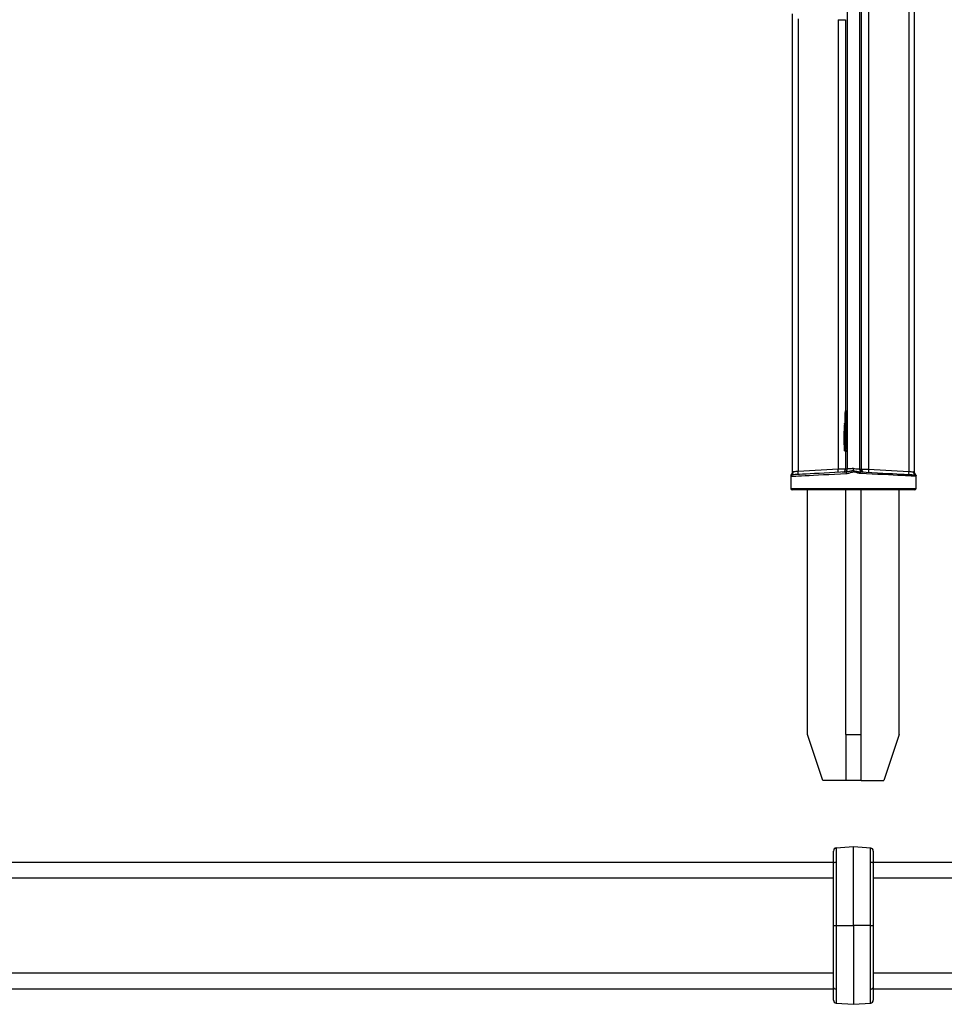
# Model space of a CAD drawing. Header units: millimetres. Extents: x 33 to 217, y 58 to 192.
# Tile 2 of 9: x 93 to 154, y 58 to 122. Entities that reach past the tile are written whole.
import ezdxf

# ---------------------------------------------------------------- set-up
doc = ezdxf.new("R2010")
doc.units = ezdxf.units.MM

msp = doc.modelspace()

# ---------------------------------------------------------------- linework, layer by layer
at = {"color": 7, "linetype": 'Continuous', "lineweight": 25}
for p, q in [((148.365, 167.441), (148.365, 92.644)), ((148.842, 167.096), (148.842, 92.629)), ((147.451, 166.547), (147.451, 92.65)), ((148.25, 166.547), (148.25, 92.65)), ((151.468, 166.633), (151.468, 92.491)), ((151.85, 92.442), (151.85, 166.583)), ((143.85, 122.421), (143.85, 92.442)), ((144.233, 122.085), (144.233, 92.491)), ((146.859, 122.034), (146.859, 92.629)), ((146.859, 122.034), (147.336, 122.034)), ((147.336, 122.034), (147.336, 96.444)), ((147.322, 96.353), (147.322, 96.355)), ((147.337, 96.445), (147.415, 96.445)), ((147.372, 96.405), (147.382, 96.405)), ((147.382, 96.405), (147.381, 96.405)), ((147.392, 96.405), (147.382, 96.405)), ((147.391, 96.058), (147.391, 96.058)), ((147.405, 96.058), (147.391, 96.058)), ((147.393, 96.405), (147.392, 96.405)), ((147.405, 95.512), (147.405, 96.058)), ((147.405, 96.058), (147.405, 96.058)), ((147.422, 96.445), (147.433, 96.445)), ((147.433, 96.445), (147.435, 96.408)), ((147.438, 96.445), (147.439, 96.445)), ((147.443, 96.185), (147.445, 96.065)), ((147.445, 96.305), (147.445, 96.267)), ((147.445, 96.305), (147.445, 96.267)), ((147.445, 96.305), (147.445, 96.305)), ((147.445, 96.267), (147.445, 96.267)), ((147.445, 96.065), (147.445, 95.507)), ((147.268, 95.535), (147.268, 95.53)), ((147.391, 95.512), (147.391, 95.512)), ((147.405, 95.512), (147.391, 95.512)), ((147.405, 95.512), (147.405, 95.512)), ((147.443, 95.335), (147.444, 95.33)), ((147.354, 94.794), (147.445, 94.794)), ((147.445, 95.25), (147.445, 93.924)), ((147.445, 95.25), (147.445, 93.924)), ((147.445, 95.25), (147.445, 95.25)), ((147.302, 94.526), (147.302, 94.527)), ((147.445, 94.576), (147.352, 94.576)), ((147.352, 94.574), (147.359, 94.514)), ((147.359, 94.514), (147.359, 94.454)), ((147.336, 93.785), (147.336, 92.644)), ((147.337, 93.824), (147.338, 93.824)), ((147.347, 93.784), (147.337, 93.784)), ((147.348, 93.824), (147.338, 93.824)), ((147.348, 93.824), (147.349, 93.824)), ((147.388, 93.784), (147.354, 93.784)), ((147.393, 93.836), (147.388, 93.784)), ((147.398, 93.824), (147.388, 93.824)), ((147.439, 93.784), (147.396, 93.784)), ((147.445, 93.924), (147.445, 93.924)), ((143.75, 92.216), (143.75, 91.381)), ((143.76, 92.193), (143.777, 92.173)), ((143.871, 92.273), (143.825, 92.284)), ((146.859, 92.629), (144.233, 92.491)), ((147.451, 92.65), (147.336, 92.644)), ((148.25, 92.65), (148.365, 92.644)), ((148.842, 92.629), (151.468, 92.491)), ((151.83, 92.273), (151.876, 92.284)), ((151.941, 92.193), (151.924, 92.173)), ((151.95, 91.381), (151.95, 92.216)), ((151.85, 91.281), (143.85, 91.281)), ((144.85, 75.281), (144.85, 91.281)), ((147.35, 75.281), (147.35, 91.281)), ((148.35, 75.281), (148.35, 91.281)), ((150.85, 75.281), (150.85, 91.281)), ((145.85, 72.281), (144.85, 75.281)), ((147.35, 75.281), (148.35, 75.281)), ((147.35, 75.281), (147.35, 72.281)), ((148.35, 72.281), (148.35, 75.281)), ((150.85, 75.281), (149.85, 72.281)), ((147.35, 72.281), (145.85, 72.281)), ((148.35, 72.281), (147.35, 72.281)), ((148.35, 72.281), (149.85, 72.281)), ((147.85, 67.942), (146.717, 67.862)), ((148.984, 67.862), (147.85, 67.942)), ((147.85, 67.942), (147.85, 67.942)), ((49.15, 66.928), (146.55, 66.928)), ((149.15, 66.928), (159.272, 66.928)), ((146.724, 62.792), (147.85, 62.792)), ((148.977, 62.792), (147.85, 62.792)), ((49.15, 58.656), (146.55, 58.656)), ((149.15, 58.656), (159.272, 58.656)), ((146.717, 57.722), (147.85, 57.642)), ((147.85, 57.642), (148.984, 57.722)), ((147.85, 57.642), (147.85, 57.642))]:
    msp.add_line(p, q, dxfattribs=at)
at = {"color": 8, "linetype": 'Continuous', "lineweight": 25}
for p, q in [((147.319, 95.695), (147.319, 96.305)), ((147.277, 95.614), (147.277, 95.622)), ((147.282, 95.654), (147.282, 95.647)), ((147.332, 95.697), (147.332, 95.654)), ((147.332, 95.654), (147.332, 95.614)), ((147.445, 94.885), (147.369, 94.885)), ((147.352, 94.576), (147.352, 94.574)), ((147.445, 94.574), (147.352, 94.574)), ((147.359, 94.514), (147.445, 94.514)), ((147.445, 94.454), (147.359, 94.454)), ((147.434, 93.915), (147.445, 93.915)), ((143.75, 91.381), (151.95, 91.381)), ((146.728, 67.864), (146.728, 67.863)), ((148.973, 67.863), (148.973, 67.864)), ((49.15, 65.914), (146.55, 65.914)), ((149.15, 65.914), (161.664, 65.914)), ((146.55, 59.671), (49.15, 59.671)), ((161.664, 59.671), (149.15, 59.671)), ((146.728, 57.721), (146.728, 57.721)), ((148.973, 57.721), (148.973, 57.721))]:
    msp.add_line(p, q, dxfattribs=at)
at = {"color": 7, "linetype": 'Continuous', "lineweight": 25, "flags": 128}
for points in [[(147.332, 96.355), (147.327, 96.355), (147.322, 96.355)], [(147.341, 95.518), (147.341, 95.618), (147.341, 96.05)], [(147.391, 96.058), (147.391, 95.785), (147.391, 95.512)], [(147.403, 96.166), (147.411, 96.166), (147.418, 96.167), (147.425, 96.169), (147.431, 96.171), (147.436, 96.174), (147.439, 96.177), (147.442, 96.181), (147.443, 96.185)], [(147.403, 95.352), (147.41, 95.351), (147.418, 95.35), (147.424, 95.349), (147.43, 95.347), (147.435, 95.344), (147.439, 95.342), (147.442, 95.339), (147.443, 95.335)], [(143.777, 92.173), (143.841, 92.176), (143.941, 92.181), (144.077, 92.188), (144.249, 92.197), (144.453, 92.207), (144.688, 92.219), (144.952, 92.233), (145.244, 92.248), (145.559, 92.264), (145.895, 92.281), (146.249, 92.299), (146.618, 92.318), (146.998, 92.337), (147.386, 92.357)], [(147.392, 92.457), (147.013, 92.437), (146.643, 92.418), (146.283, 92.399), (145.937, 92.381), (145.609, 92.364), (145.302, 92.348), (145.018, 92.333), (144.76, 92.319), (144.53, 92.307), (144.331, 92.297), (144.164, 92.288), (144.031, 92.281), (143.933, 92.276), (143.871, 92.273)], [(144.233, 92.491), (144.159, 92.486), (144.089, 92.48), (144.024, 92.475), (143.967, 92.47), (143.919, 92.467)], [(147.336, 92.644), (147.324, 92.644), (147.294, 92.643), (147.249, 92.641), (147.19, 92.639), (147.119, 92.637), (147.038, 92.635), (146.95, 92.632), (146.859, 92.629)], [(147.85, 92.681), (147.775, 92.675), (147.701, 92.67), (147.634, 92.664), (147.574, 92.66), (147.524, 92.656), (147.486, 92.653), (147.461, 92.651), (147.451, 92.65)], [(147.85, 92.681), (147.926, 92.675), (148, 92.67), (148.067, 92.664), (148.127, 92.66), (148.177, 92.656), (148.215, 92.653), (148.24, 92.651), (148.25, 92.65)], [(148.309, 92.457), (148.688, 92.437), (149.058, 92.418), (149.418, 92.399), (149.764, 92.381), (150.092, 92.364), (150.399, 92.348), (150.683, 92.333), (150.941, 92.319), (151.171, 92.307), (151.37, 92.297), (151.537, 92.288), (151.67, 92.281), (151.768, 92.276), (151.83, 92.273)], [(151.924, 92.173), (151.86, 92.176), (151.76, 92.181), (151.623, 92.188), (151.452, 92.197), (151.248, 92.207), (151.013, 92.219), (150.749, 92.233), (150.457, 92.248), (150.142, 92.264), (149.806, 92.281), (149.452, 92.299), (149.083, 92.318), (148.703, 92.337), (148.315, 92.357)], [(148.365, 92.644), (148.377, 92.644), (148.407, 92.643), (148.452, 92.641), (148.511, 92.639), (148.582, 92.637), (148.663, 92.635), (148.751, 92.632), (148.842, 92.629)], [(151.468, 92.491), (151.542, 92.486), (151.612, 92.48), (151.677, 92.475), (151.734, 92.47), (151.782, 92.467)], [(146.55, 66.842), (146.554, 66.862), (146.564, 66.882), (146.58, 66.9), (146.602, 66.916), (146.629, 66.93), (146.66, 66.941), (146.694, 66.948), (146.73, 66.952)], [(148.971, 66.952), (149.007, 66.948), (149.041, 66.94), (149.072, 66.93), (149.099, 66.916), (149.121, 66.9), (149.137, 66.882), (149.147, 66.862), (149.15, 66.842)], [(146.55, 58.743), (146.554, 58.722), (146.564, 58.703), (146.58, 58.685), (146.602, 58.669), (146.629, 58.655), (146.66, 58.644), (146.694, 58.637), (146.73, 58.633)], [(148.971, 58.632), (149.007, 58.636), (149.041, 58.644), (149.072, 58.654), (149.099, 58.668), (149.121, 58.684), (149.137, 58.703), (149.147, 58.722), (149.15, 58.742)]]:
    msp.add_lwpolyline(points, dxfattribs=at)
at = {"color": 8, "linetype": 'Continuous', "lineweight": 25, "flags": 128}
for points in [[(147.415, 96.445), (147.416, 96.438), (147.417, 96.434)], [(147.441, 96.434), (147.44, 96.438), (147.439, 96.445)], [(147.347, 93.784), (147.348, 93.792), (147.348, 93.793)], [(147.439, 93.784), (147.44, 93.792), (147.442, 93.797)]]:
    msp.add_lwpolyline(points, dxfattribs=at)
at = {"color": 7, "linetype": 'Continuous', "lineweight": 25}
for centre, radius, start, end in [((147.372, 96.355), 0.05, 90, 182.74499), ((147.372, 96.355), 0.05, 90.02571, 179.95164), ((147.377, 96.445), 0.04, 179.96757, 269.97798), ((147.382, 96.445), 0.04, 270.03052, 0.02394), ((147.398, 96.415), 0.0375, 265.22513, 349.40503), ((147.318, 95.53), 0.05, 144.59877, 174.2427), ((147.327, 95.614), 0.05, 171.23878, 180.62957), ((147.332, 95.647), 0.05, 90, 171.3805), ((147.321, 95.552), 0.102, 83.98043, 112.53105), ((147.368, 94.934), 0.0488, 184.34028, 271.55767), ((147.294, 94.449), 0.0517, 81.50016, 144.76103), ((147.352, 94.526), 0.05, 90, 179.0125), ((147.351, 94.524), 0.0495, 89.42498, 177.80649), ((147.359, 94.465), 0.0496, 89.4973, 177.80696), ((147.349, 94.517), 0.0644, 232.11128, 279.33103), ((147.354, 93.832), 0.0386, 5.90965, 92.38741), ((147.436, 93.784), 0.04, 90.02244, 180.03228), ((143.85, 92.216), 0.1, 131.81031, 180), ((143.86, 92.191), 0.0998, 110.74074, 178.80293), ((143.877, 92.173), 0.0996, 93.17554, 180.21859), ((143.718, 92.455), 0.201, 301.82478, 3.23985), ((143.086, 92.381), 1.152, 355.52807, 5.47219), ((145.712, 92.519), 1.152, 355.52807, 5.47219), ((147.136, 92.644), 0.2, 273.0255, 0.03181), ((147.251, 92.65), 0.2, 273.02545, 0.03183), ((147.612, 92.394), 0.229, 163.88517, 189.12663), ((148.45, 92.65), 0.2, 179.9668, 266.97501), ((148.089, 92.394), 0.229, 350.87434, 16.11386), ((148.565, 92.644), 0.2, 179.96682, 266.97497), ((149.988, 92.519), 1.151, 174.52435, 184.4771), ((152.614, 92.382), 1.151, 174.52435, 184.4771), ((151.983, 92.455), 0.201, 176.75897, 238.17492), ((151.824, 92.173), 0.0996, 359.77976, 86.8225), ((151.841, 92.191), 0.0998, 1.1986, 69.25773), ((151.85, 92.216), 0.1, 0, 48.18969), ((143.85, 91.381), 0.1, 180, 270), ((151.85, 91.381), 0.1, 270, 0), ((146.75, 67.666), 0.2, 96.62086, 179.99999), ((146.75, 67.665), 0.2, 96.40909, 179.99958), ((148.95, 67.665), 0.2, 1.03288, 83.41646), ((148.95, 67.665), 0.2, 0.00004, 83.5913), ((146.75, 57.92), 0.2, 180.00052, 263.58986), ((146.75, 57.919), 0.2, 181.03522, 263.41508), ((148.95, 57.92), 0.2, 276.4087, 359.99996), ((148.95, 57.919), 0.2, 276.62086, 359.99999)]:
    msp.add_arc(centre, radius, start, end, dxfattribs=at)
at = {"color": 8, "linetype": 'Continuous', "lineweight": 25}
for centre, radius, start, end in [((147.376, 96.444), 0.04, 180.65469, 258.44557), ((147.478, 96.445), 0.0402, 180.05267, 203.28423), ((147.315, 95.342), 0.0436, 181.66916, 217.53121), ((147.328, 94.023), 0.05, 156.00309, 179.4321), ((147.376, 93.785), 0.0396, 142.02782, 179.55669), ((147.377, 93.784), 0.04, 142.16822, 180.02965)]:
    msp.add_arc(centre, radius, start, end, dxfattribs=at)
at = {"color": 7, "linetype": 'Continuous', "lineweight": 25}
for centre, major_axis, ratio, start_param, end_param in [((147.337, 96.305), (0, 0.14), 0.043661, 0, 0.142015), ((147.415, 96.355), (0, 0.09), 0.043661, 5.748501, 6.283185), ((147.438, 96.355), (0, 0.09), 0.043661, 0, 0.947399), ((147.439, 96.305), (0, 0.14), 0.043661, 4.712389, 5.634595), ((147.441, 96.267), (0, 0.09), 0.043661, 3.545324, 4.712389), ((147.441, 95.25), (0, 0.09), 0.043661, 4.712389, 5.964254), ((147.337, 93.924), (0, 0.14), 0.043661, 2.999578, 3.141593), ((147.396, 93.874), (0, 0.09), 0.043661, 2.009497, 3.141593), ((147.436, 93.874), (0, 0.05), 0.07859, 0.614197, 3.141593), ((147.439, 93.924), (0, 0.14), 0.043661, 3.97134, 4.712389)]:
    msp.add_ellipse(centre, major_axis=major_axis, ratio=ratio, start_param=start_param, end_param=end_param, dxfattribs=at)
at = {"color": 8, "linetype": 'Continuous', "lineweight": 25}
for centre, major_axis, start_param, end_param in [((147.422, 96.355), (0, 0.09), 0, 0.490795), ((147.439, 96.305), (0, 0.14), 5.634595, 6.283185), ((147.439, 93.924), (0, 0.14), 3.141593, 3.97134)]:
    msp.add_ellipse(centre, major_axis=major_axis, ratio=0.043661, start_param=start_param, end_param=end_param, dxfattribs=at)
at = {"color": 7, "linetype": 'Continuous', "lineweight": 25}
for points, knots in [([(147.319, 96.305), (147.319, 96.321), (147.32, 96.351), (147.325, 96.392), (147.331, 96.425), (147.335, 96.44), (147.336, 96.443), (147.336, 96.444)], [0, 0, 0, 0, 0.2375624, 0.4713888, 0.7048687, 0.936681, 1, 1, 1, 1]), ([(147.322, 96.355), (147.325, 96.292), (147.33, 96.164), (147.333, 95.911), (147.334, 95.666), (147.331, 95.522), (147.33, 95.459)], [0, 0, 0, 0, 0.265185, 0.530384, 0.795371, 1, 1, 1, 1]), ([(147.381, 96.405), (147.376, 96.405), (147.365, 96.403), (147.351, 96.395), (147.339, 96.383), (147.333, 96.369), (147.332, 96.36), (147.332, 96.356), (147.332, 96.355)], [0, 0, 0, 0, 0.204602, 0.409016, 0.618194, 0.837777, 0.992811, 1, 1, 1, 1]), ([(147.341, 96.05), (147.341, 96.061), (147.34, 96.109), (147.338, 96.214), (147.335, 96.303), (147.332, 96.35), (147.332, 96.355)], [0, 0, 0, 0, 0.095359, 0.406303, 0.933487, 1, 1, 1, 1]), ([(147.341, 96.05), (147.341, 96.05), (147.341, 96.05), (147.343, 96.052), (147.348, 96.054), (147.36, 96.056), (147.375, 96.058), (147.386, 96.058), (147.391, 96.058)], [0, 0, 0, 0, 0.010141, 0.124587, 0.34629, 0.565118, 0.782532, 1, 1, 1, 1]), ([(147.381, 96.405), (147.382, 96.396), (147.384, 96.343), (147.388, 96.243), (147.39, 96.128), (147.391, 96.073), (147.391, 96.058), (147.391, 96.058)], [0, 0, 0, 0, 0.102974, 0.59817, 0.890459, 0.999986, 1, 1, 1, 1]), ([(147.421, 96.436), (147.421, 96.436), (147.421, 96.436), (147.42, 96.433), (147.418, 96.428), (147.414, 96.42), (147.405, 96.412), (147.394, 96.406), (147.386, 96.406), (147.382, 96.405)], [0, 0, 0, 0, 0.097083, 0.179962, 0.265848, 0.425242, 0.613839, 0.828954, 1, 1, 1, 1]), ([(147.433, 96.445), (147.433, 96.445), (147.433, 96.442), (147.432, 96.434), (147.427, 96.423), (147.418, 96.414), (147.406, 96.407), (147.398, 96.406), (147.393, 96.405)], [0, 0, 0, 0, 0.008166, 0.161383, 0.381175, 0.590617, 0.795204, 1, 1, 1, 1]), ([(147.393, 96.405), (147.393, 96.405), (147.393, 96.405), (147.393, 96.405), (147.393, 96.405)], [0, 0, 0, 0, 0.288518, 1, 1, 1, 1]), ([(147.395, 96.377), (147.394, 96.387), (147.393, 96.396), (147.393, 96.405), (147.393, 96.405)], [0, 0, 0, 0, 0.999863, 1, 1, 1, 1]), ([(147.405, 96.058), (147.405, 96.058), (147.405, 96.059), (147.404, 96.096), (147.404, 96.132), (147.403, 96.166)], [0, 0, 0, 0, 0.00005, 0.037331, 1, 1, 1, 1]), ([(147.405, 96.058), (147.41, 96.058), (147.419, 96.058), (147.43, 96.06), (147.439, 96.061), (147.444, 96.063), (147.445, 96.064), (147.445, 96.065), (147.445, 96.065)], [0, 0, 0, 0, 0.217279, 0.434523, 0.653196, 0.874703, 0.988482, 1, 1, 1, 1]), ([(147.417, 96.436), (147.417, 96.436), (147.417, 96.436), (147.417, 96.434), (147.417, 96.431), (147.417, 96.43)], [0, 0, 0, 0, 0.100464, 0.535174, 1, 1, 1, 1]), ([(147.441, 96.434), (147.441, 96.434), (147.441, 96.434), (147.442, 96.428), (147.443, 96.42), (147.443, 96.414)], [0, 0, 0, 0, 0.15387, 0.502007, 1, 1, 1, 1]), ([(147.444, 96.211), (147.444, 96.205), (147.444, 96.195), (147.443, 96.19), (147.443, 96.188)], [0, 0, 0, 0, 0.59865, 1, 1, 1, 1]), ([(147.445, 96.267), (147.445, 96.259), (147.445, 96.24), (147.445, 96.219), (147.444, 96.212), (147.444, 96.211)], [0, 0, 0, 0, 0.426456, 0.953413, 1, 1, 1, 1]), ([(147.268, 95.53), (147.265, 95.499), (147.258, 95.426), (147.243, 95.264), (147.236, 95.132), (147.233, 95.081)], [0, 0, 0, 0, 0.313377, 0.73852, 1, 1, 1, 1]), ([(147.252, 94.479), (147.25, 94.547), (147.246, 94.684), (147.247, 94.906), (147.255, 95.107), (147.264, 95.257), (147.269, 95.316), (147.271, 95.34)], [0, 0, 0, 0, 0.212856, 0.42608, 0.638513, 0.851159, 1, 1, 1, 1]), ([(147.271, 95.34), (147.271, 95.372), (147.269, 95.435), (147.268, 95.498), (147.268, 95.53)], [0, 0, 0, 0, 0.495935, 1, 1, 1, 1]), ([(147.282, 95.655), (147.281, 95.647), (147.279, 95.636), (147.278, 95.625), (147.277, 95.622)], [0, 0, 0, 0, 0.700068, 1, 1, 1, 1]), ([(147.282, 95.647), (147.281, 95.641), (147.279, 95.63), (147.277, 95.619), (147.277, 95.614)], [0, 0, 0, 0, 0.5372371, 1, 1, 1, 1]), ([(147.277, 95.614), (147.278, 95.519), (147.281, 95.329), (147.283, 95.149), (147.286, 95.093), (147.286, 95.092)], [0, 0, 0, 0, 0.4982532, 0.996559, 1, 1, 1, 1]), ([(147.33, 95.459), (147.328, 95.392), (147.325, 95.26), (147.319, 95.146), (147.315, 95.121), (147.315, 95.118)], [0, 0, 0, 0, 0.463258, 0.926634, 1, 1, 1, 1]), ([(147.319, 94.93), (147.322, 94.967), (147.329, 95.055), (147.337, 95.26), (147.34, 95.437), (147.341, 95.518)], [0, 0, 0, 0, 0.285815, 0.670436, 1, 1, 1, 1]), ([(147.341, 95.518), (147.341, 95.518), (147.341, 95.518), (147.343, 95.517), (147.348, 95.515), (147.359, 95.514), (147.374, 95.512), (147.386, 95.512), (147.391, 95.512)], [0, 0, 0, 0, 0.011892, 0.119497, 0.34116, 0.561283, 0.780637, 1, 1, 1, 1]), ([(147.391, 95.512), (147.391, 95.512), (147.391, 95.423), (147.386, 95.235), (147.381, 95.02), (147.369, 94.919), (147.369, 94.885), (147.369, 94.885)], [0, 0, 0, 0, 0.000007, 0.334627, 0.716392, 0.999993, 1, 1, 1, 1]), ([(147.403, 95.352), (147.403, 95.376), (147.404, 95.429), (147.405, 95.483), (147.405, 95.512), (147.405, 95.512)], [0, 0, 0, 0, 0.471901, 0.999966, 1, 1, 1, 1]), ([(147.405, 95.512), (147.41, 95.512), (147.419, 95.512), (147.43, 95.511), (147.44, 95.51), (147.444, 95.508), (147.445, 95.508), (147.445, 95.507), (147.445, 95.507)], [0, 0, 0, 0, 0.2189434, 0.4378336, 0.6574809, 0.8786785, 0.9865538, 1, 1, 1, 1]), ([(147.445, 95.507), (147.445, 95.481), (147.444, 95.423), (147.443, 95.367), (147.443, 95.335)], [0, 0, 0, 0, 0.440615, 1, 1, 1, 1]), ([(147.443, 95.33), (147.443, 95.33), (147.443, 95.33), (147.443, 95.328), (147.443, 95.323), (147.444, 95.32)], [0, 0, 0, 0, 0.10041, 0.439571, 1, 1, 1, 1]), ([(147.444, 95.32), (147.444, 95.32), (147.444, 95.317), (147.445, 95.303), (147.445, 95.278), (147.445, 95.259), (147.445, 95.25)], [0, 0, 0, 0, 0.000105, 0.305204, 0.669483, 1, 1, 1, 1]), ([(147.232, 95.082), (147.232, 95.073), (147.231, 94.808), (147.233, 94.543), (147.234, 94.287)], [0, 0, 0, 0, 0.034502, 1, 1, 1, 1]), ([(147.233, 95.081), (147.233, 94.948), (147.233, 94.684), (147.234, 94.42), (147.234, 94.289)], [0, 0, 0, 0, 0.503618, 1, 1, 1, 1]), ([(147.286, 95.092), (147.286, 95.085), (147.287, 95.037), (147.289, 94.968), (147.294, 94.89), (147.299, 94.851), (147.302, 94.832), (147.313, 94.812), (147.329, 94.799), (147.345, 94.792), (147.354, 94.794), (147.356, 94.795)], [0, 0, 0, 0, 0.038836, 0.274755, 0.512274, 0.754753, 0.87432, 0.917592, 0.955135, 0.992531, 1, 1, 1, 1]), ([(147.315, 95.118), (147.315, 95.118), (147.313, 95.097), (147.312, 95.086), (147.308, 95.071), (147.309, 95.074), (147.309, 95.074)], [0, 0, 0, 0, 0.005337, 0.646766, 0.992172, 1, 1, 1, 1]), ([(147.234, 94.289), (147.234, 94.285), (147.239, 94.23), (147.248, 94.131), (147.252, 94.004), (147.254, 93.922), (147.256, 93.883), (147.257, 93.875)], [0, 0, 0, 0, 0.0238189, 0.3096194, 0.5955887, 0.9132521, 1, 1, 1, 1]), ([(147.278, 94.023), (147.275, 94.029), (147.268, 94.04), (147.262, 94.169), (147.258, 94.328), (147.254, 94.443), (147.252, 94.479)], [0, 0, 0, 0, 0.2901602, 0.5801892, 0.8688953, 1, 1, 1, 1]), ([(147.286, 94.074), (147.285, 94.064), (147.284, 94.046), (147.28, 94.037), (147.282, 94.042), (147.283, 94.043)], [0, 0, 0, 0, 0.52189, 0.961951, 1, 1, 1, 1]), ([(147.293, 94.195), (147.292, 94.17), (147.29, 94.117), (147.287, 94.089), (147.286, 94.074)], [0, 0, 0, 0, 0.478079, 1, 1, 1, 1]), ([(147.288, 93.874), (147.291, 93.918), (147.299, 94.013), (147.306, 94.227), (147.308, 94.395), (147.309, 94.466)], [0, 0, 0, 0, 0.331584, 0.714551, 1, 1, 1, 1]), ([(147.302, 94.526), (147.301, 94.492), (147.3, 94.425), (147.297, 94.312), (147.295, 94.239), (147.293, 94.195)], [0, 0, 0, 0, 0.283286, 0.56655, 1, 1, 1, 1]), ([(147.309, 94.466), (147.308, 94.477), (147.305, 94.496), (147.303, 94.516), (147.302, 94.526)], [0, 0, 0, 0, 0.505489, 1, 1, 1, 1]), ([(147.359, 94.454), (147.358, 94.378), (147.356, 94.201), (147.349, 93.972), (147.341, 93.871), (147.337, 93.824)], [0, 0, 0, 0, 0.281703, 0.659685, 1, 1, 1, 1]), ([(147.257, 93.875), (147.262, 93.875), (147.272, 93.874), (147.283, 93.874), (147.288, 93.874)], [0, 0, 0, 0, 0.49652, 1, 1, 1, 1]), ([(147.306, 93.824), (147.301, 93.824), (147.29, 93.825), (147.275, 93.834), (147.264, 93.846), (147.258, 93.86), (147.257, 93.87), (147.257, 93.875), (147.257, 93.875)], [0, 0, 0, 0, 0.204167, 0.408299, 0.614474, 0.825525, 0.991654, 1, 1, 1, 1]), ([(147.288, 93.874), (147.288, 93.874), (147.288, 93.87), (147.289, 93.861), (147.295, 93.847), (147.306, 93.834), (147.321, 93.826), (147.332, 93.824), (147.337, 93.824)], [0, 0, 0, 0, 0.008799, 0.149651, 0.36666, 0.579151, 0.789541, 1, 1, 1, 1]), ([(147.338, 93.824), (147.333, 93.824), (147.322, 93.824), (147.312, 93.824), (147.306, 93.824)], [0, 0, 0, 0, 0.502919, 1, 1, 1, 1]), ([(147.354, 93.784), (147.354, 93.784), (147.354, 93.787), (147.353, 93.795), (147.349, 93.806), (147.34, 93.816), (147.328, 93.822), (147.319, 93.823), (147.315, 93.824)], [0, 0, 0, 0, 0.009581, 0.158699, 0.373913, 0.584106, 0.792019, 1, 1, 1, 1]), ([(147.349, 93.824), (147.349, 93.824), (147.349, 93.835), (147.351, 93.85), (147.353, 93.867), (147.353, 93.87)], [0, 0, 0, 0, 0.000058, 0.789236, 1, 1, 1, 1]), ([(147.349, 93.824), (147.349, 93.824), (147.349, 93.824), (147.349, 93.824), (147.349, 93.824)], [0, 0, 0, 0, 0.608604, 1, 1, 1, 1]), ([(147.388, 93.784), (147.388, 93.784), (147.388, 93.787), (147.387, 93.794), (147.383, 93.805), (147.374, 93.815), (147.362, 93.822), (147.353, 93.823), (147.349, 93.824)], [0, 0, 0, 0, 0.009996, 0.146329, 0.364201, 0.577538, 0.788727, 1, 1, 1, 1]), ([(147.354, 93.784), (147.353, 93.796), (147.352, 93.811), (147.351, 93.829), (147.35, 93.833)], [0, 0, 0, 0, 0.754301, 1, 1, 1, 1]), ([(147.353, 93.87), (147.354, 93.875), (147.357, 93.884), (147.372, 93.896), (147.392, 93.905), (147.412, 93.911), (147.426, 93.913), (147.433, 93.914), (147.434, 93.915), (147.434, 93.915)], [0, 0, 0, 0, 0.21291, 0.427657, 0.651328, 0.821186, 0.969789, 0.995436, 1, 1, 1, 1]), ([(147.434, 93.915), (147.434, 93.915), (147.433, 93.913), (147.432, 93.911), (147.428, 93.903), (147.423, 93.889), (147.414, 93.87), (147.403, 93.855), (147.395, 93.844), (147.393, 93.838), (147.393, 93.836)], [0, 0, 0, 0, 0.004711, 0.063442, 0.118568, 0.327287, 0.538968, 0.723756, 0.866593, 1, 1, 1, 1]), ([(147.444, 93.832), (147.443, 93.824), (147.443, 93.808), (147.442, 93.797), (147.441, 93.796), (147.441, 93.795)], [0, 0, 0, 0, 0.402179, 0.800979, 1, 1, 1, 1]), ([(143.75, 92.216), (143.751, 92.215), (143.752, 92.214), (143.757, 92.2), (143.76, 92.193)], [0, 0, 0, 0, 0.497933, 1, 1, 1, 1]), ([(143.85, 92.443), (143.849, 92.425), (143.847, 92.391), (143.83, 92.347), (143.807, 92.314), (143.789, 92.294), (143.778, 92.286), (143.776, 92.284)], [0, 0, 0, 0, 0.291591, 0.554972, 0.776759, 0.957192, 1, 1, 1, 1]), ([(143.825, 92.284), (143.806, 92.287), (143.784, 92.291), (143.784, 92.29), (143.784, 92.29)], [0, 0, 0, 0, 0.8999829, 1, 1, 1, 1]), ([(147.386, 92.357), (147.424, 92.361), (147.501, 92.369), (147.614, 92.401), (147.729, 92.439), (147.81, 92.451), (147.85, 92.457)], [0, 0, 0, 0, 0.241427, 0.487177, 0.742739, 1, 1, 1, 1]), ([(147.85, 92.532), (147.844, 92.532), (147.817, 92.53), (147.77, 92.525), (147.71, 92.515), (147.649, 92.502), (147.593, 92.49), (147.541, 92.479), (147.491, 92.469), (147.442, 92.461), (147.409, 92.458), (147.392, 92.457)], [0, 0, 0, 0, 0.040859, 0.169413, 0.298774, 0.429879, 0.561318, 0.6706, 0.779982, 0.889814, 1, 1, 1, 1]), ([(147.85, 92.532), (147.85, 92.535), (147.85, 92.541), (147.85, 92.556), (147.85, 92.577), (147.85, 92.609), (147.85, 92.644), (147.85, 92.669), (147.85, 92.681)], [0, 0, 0, 0, 0.0776395, 0.1556115, 0.353018, 0.5561324, 0.7741937, 1, 1, 1, 1]), ([(147.85, 92.457), (147.85, 92.463), (147.85, 92.474), (147.85, 92.491), (147.85, 92.506), (147.85, 92.518), (147.85, 92.526), (147.85, 92.53), (147.85, 92.532)], [0, 0, 0, 0, 0.198062, 0.401858, 0.599921, 0.803749, 0.901539, 1, 1, 1, 1]), ([(147.85, 92.532), (147.857, 92.532), (147.904, 92.528), (147.992, 92.516), (148.105, 92.491), (148.21, 92.467), (148.276, 92.46), (148.309, 92.457)], [0, 0, 0, 0, 0.040875, 0.298704, 0.561264, 0.779988, 1, 1, 1, 1]), ([(148.315, 92.357), (148.277, 92.361), (148.2, 92.369), (148.086, 92.401), (147.972, 92.439), (147.891, 92.451), (147.85, 92.457)], [0, 0, 0, 0, 0.241421, 0.487171, 0.742745, 1, 1, 1, 1]), ([(151.909, 92.303), (151.896, 92.317), (151.869, 92.346), (151.851, 92.397), (151.853, 92.43), (151.853, 92.442)], [0, 0, 0, 0, 0.370256, 0.757353, 1, 1, 1, 1]), ([(151.876, 92.284), (151.895, 92.287), (151.917, 92.291), (151.917, 92.29), (151.917, 92.29)], [0, 0, 0, 0, 0.899983, 1, 1, 1, 1]), ([(151.95, 92.216), (151.95, 92.215), (151.949, 92.214), (151.944, 92.2), (151.941, 92.193)], [0, 0, 0, 0, 0.497933, 1, 1, 1, 1]), ([(146.55, 66.842), (146.55, 66.917), (146.55, 67.077), (146.55, 67.28), (146.55, 67.472), (146.55, 67.629), (146.55, 67.652), (146.55, 67.665)], [0, 0, 0, 0, 0.155236, 0.327884, 0.500528, 0.735915, 1, 1, 1, 1]), ([(146.727, 67.864), (146.727, 67.864), (146.728, 67.864), (146.728, 67.864), (146.728, 67.864)], [0, 0, 0, 0, 0.617961, 1, 1, 1, 1]), ([(146.728, 67.863), (146.728, 67.86), (146.729, 67.853), (146.729, 67.785), (146.73, 67.651), (146.73, 67.437), (146.73, 67.212), (146.73, 67.036), (146.73, 66.952)], [0, 0, 0, 0, 0.132378, 0.264756, 0.500089, 0.672561, 0.845038, 1, 1, 1, 1]), ([(147.85, 66.996), (147.85, 67.135), (147.85, 67.411), (147.85, 67.707), (147.85, 67.905), (147.85, 67.93), (147.85, 67.942)], [0, 0, 0, 0, 0.251833, 0.5, 0.748167, 1, 1, 1, 1]), ([(148.971, 66.952), (148.971, 67.035), (148.971, 67.212), (148.971, 67.437), (148.971, 67.651), (148.972, 67.785), (148.972, 67.853), (148.973, 67.86), (148.973, 67.863)], [0, 0, 0, 0, 0.155085, 0.327495, 0.499899, 0.735139, 0.86757, 1, 1, 1, 1]), ([(148.973, 67.864), (148.973, 67.864), (148.973, 67.864), (148.973, 67.864), (148.974, 67.864)], [0, 0, 0, 0, 0.54136, 1, 1, 1, 1]), ([(149.15, 67.665), (149.15, 67.652), (149.15, 67.629), (149.15, 67.472), (149.15, 67.28), (149.15, 67.076), (149.15, 66.917), (149.15, 66.842)], [0, 0, 0, 0, 0.264185, 0.499479, 0.672055, 0.844635, 1, 1, 1, 1]), ([(147.85, 62.792), (147.85, 63.036), (147.85, 63.525), (147.85, 64.253), (147.85, 64.97), (147.85, 65.671), (147.85, 66.354), (147.85, 66.781), (147.85, 66.996)], [0, 0, 0, 0, 0.164547, 0.329422, 0.494974, 0.661598, 0.829758, 1, 1, 1, 1]), ([(146.55, 62.793), (146.55, 62.998), (146.55, 63.408), (146.55, 64.024), (146.55, 64.637), (146.55, 65.254), (146.55, 65.864), (146.55, 66.398), (146.55, 66.715), (146.55, 66.842)], [0, 0, 0, 0, 0.143382, 0.286764, 0.434315, 0.581864, 0.737508, 0.894443, 1, 1, 1, 1]), ([(146.73, 66.952), (146.73, 66.821), (146.73, 66.496), (146.729, 65.948), (146.728, 65.259), (146.727, 64.49), (146.726, 63.647), (146.724, 63.077), (146.724, 62.792), (146.724, 62.792)], [0, 0, 0, 0, 0.105682, 0.261949, 0.418215, 0.611935, 0.806275, 0.999999, 1, 1, 1, 1]), ([(148.977, 62.792), (148.977, 62.792), (148.977, 63.106), (148.975, 63.734), (148.974, 64.53), (148.972, 65.32), (148.971, 66.104), (148.971, 66.669), (148.971, 66.952)], [0, 0, 0, 0, 0.000001, 0.213882, 0.42776, 0.550258, 0.775151, 1, 1, 1, 1]), ([(149.15, 66.842), (149.15, 66.671), (149.15, 66.329), (149.15, 65.78), (149.15, 65.206), (149.15, 64.518), (149.15, 63.712), (149.15, 63.1), (149.15, 62.792)], [0, 0, 0, 0, 0.141026, 0.28207, 0.427149, 0.572228, 0.784463, 1, 1, 1, 1]), ([(146.55, 62.793), (146.553, 62.793), (146.558, 62.793), (146.597, 62.793), (146.654, 62.792), (146.701, 62.792), (146.724, 62.792)], [0, 0, 0, 0, 0.2500005, 0.5000111, 0.7500038, 1, 1, 1, 1]), ([(146.55, 58.743), (146.55, 58.914), (146.55, 59.255), (146.55, 59.805), (146.55, 60.378), (146.55, 61.066), (146.55, 61.873), (146.55, 62.484), (146.55, 62.793)], [0, 0, 0, 0, 0.141026, 0.28207, 0.427149, 0.572228, 0.784463, 1, 1, 1, 1]), ([(146.724, 62.792), (146.724, 62.792), (146.724, 62.478), (146.726, 61.85), (146.727, 61.054), (146.729, 60.264), (146.73, 59.48), (146.73, 58.915), (146.73, 58.633)], [0, 0, 0, 0, 0.000001, 0.213882, 0.42776, 0.550258, 0.775151, 1, 1, 1, 1]), ([(147.85, 62.792), (147.85, 62.548), (147.85, 62.059), (147.85, 61.332), (147.85, 60.614), (147.85, 59.913), (147.85, 59.23), (147.85, 58.803), (147.85, 58.588)], [0, 0, 0, 0, 0.164547, 0.329422, 0.494974, 0.661598, 0.829758, 1, 1, 1, 1]), ([(148.971, 58.632), (148.971, 58.697), (148.971, 58.828), (148.971, 59.158), (148.972, 59.635), (148.972, 60.255), (148.973, 60.879), (148.975, 61.502), (148.975, 62.141), (148.977, 62.575), (148.977, 62.792), (148.977, 62.792)], [0, 0, 0, 0, 0.05281, 0.1056751, 0.2612699, 0.4181544, 0.5610272, 0.7048977, 0.8519072, 0.9999986, 1, 1, 1, 1]), ([(148.977, 62.792), (149, 62.792), (149.047, 62.792), (149.104, 62.792), (149.143, 62.792), (149.148, 62.792), (149.15, 62.792)], [0, 0, 0, 0, 0.249989, 0.499976, 0.749996, 1, 1, 1, 1]), ([(149.15, 62.792), (149.15, 62.587), (149.15, 62.177), (149.15, 61.56), (149.15, 60.947), (149.15, 60.33), (149.15, 59.72), (149.15, 59.187), (149.15, 58.87), (149.15, 58.742)], [0, 0, 0, 0, 0.143382, 0.286764, 0.434315, 0.581864, 0.737508, 0.894443, 1, 1, 1, 1]), ([(146.55, 57.92), (146.55, 57.932), (146.55, 57.955), (146.55, 58.112), (146.55, 58.304), (146.55, 58.508), (146.55, 58.667), (146.55, 58.743)], [0, 0, 0, 0, 0.264185, 0.499479, 0.672055, 0.844635, 1, 1, 1, 1]), ([(146.73, 58.633), (146.73, 58.549), (146.73, 58.373), (146.73, 58.147), (146.73, 57.933), (146.729, 57.8), (146.729, 57.732), (146.728, 57.725), (146.728, 57.721)], [0, 0, 0, 0, 0.155085, 0.327495, 0.499899, 0.735139, 0.86757, 1, 1, 1, 1]), ([(148.973, 57.721), (148.973, 57.725), (148.972, 57.732), (148.972, 57.8), (148.971, 57.933), (148.971, 58.147), (148.971, 58.373), (148.971, 58.549), (148.971, 58.632)], [0, 0, 0, 0, 0.132378, 0.264756, 0.500089, 0.672561, 0.845038, 1, 1, 1, 1]), ([(149.15, 58.742), (149.15, 58.667), (149.15, 58.508), (149.15, 58.304), (149.15, 58.112), (149.15, 57.955), (149.15, 57.932), (149.15, 57.92)], [0, 0, 0, 0, 0.155236, 0.327884, 0.500528, 0.735915, 1, 1, 1, 1]), ([(147.85, 58.588), (147.85, 58.449), (147.85, 58.174), (147.85, 57.878), (147.85, 57.68), (147.85, 57.655), (147.85, 57.642)], [0, 0, 0, 0, 0.251833, 0.5, 0.748167, 1, 1, 1, 1]), ([(146.728, 57.721), (146.728, 57.721), (146.728, 57.721), (146.728, 57.72), (146.727, 57.72)], [0, 0, 0, 0, 0.54136, 1, 1, 1, 1]), ([(148.974, 57.72), (148.974, 57.72), (148.973, 57.721), (148.973, 57.721), (148.973, 57.721)], [0, 0, 0, 0, 0.617961, 1, 1, 1, 1])]:
    msp.add_open_spline(points, degree=3, knots=knots, dxfattribs=at)
at = {"color": 8, "linetype": 'Continuous', "lineweight": 25}
for points, knots in [([(147.445, 96.33), (147.442, 96.331), (147.43, 96.334), (147.414, 96.345), (147.399, 96.36), (147.396, 96.372), (147.395, 96.377)], [0, 0, 0, 0, 0.112388, 0.418537, 0.710922, 1, 1, 1, 1]), ([(147.403, 96.166), (147.404, 96.173), (147.405, 96.189), (147.419, 96.209), (147.433, 96.221), (147.443, 96.225), (147.445, 96.226)], [0, 0, 0, 0, 0.3053673, 0.6138345, 0.9369337, 1, 1, 1, 1]), ([(147.435, 96.408), (147.436, 96.405), (147.437, 96.398), (147.442, 96.391), (147.444, 96.387)], [0, 0, 0, 0, 0.510776, 1, 1, 1, 1]), ([(147.315, 95.118), (147.312, 95.095), (147.307, 95.043), (147.299, 95.057), (147.292, 95.141), (147.287, 95.295), (147.284, 95.474), (147.282, 95.598), (147.282, 95.647)], [0, 0, 0, 0, 0.153609, 0.336309, 0.518921, 0.701292, 0.883493, 1, 1, 1, 1]), ([(147.445, 95.288), (147.443, 95.289), (147.433, 95.293), (147.419, 95.306), (147.405, 95.327), (147.403, 95.344), (147.403, 95.352)], [0, 0, 0, 0, 0.0621776, 0.3843598, 0.6933471, 1, 1, 1, 1]), ([(147.286, 95.092), (147.288, 95.031), (147.291, 94.907), (147.301, 94.833), (147.311, 94.847), (147.317, 94.907), (147.319, 94.93)], [0, 0, 0, 0, 0.274808, 0.551781, 0.828565, 1, 1, 1, 1]), ([(147.298, 94.863), (147.297, 94.805), (147.296, 94.69), (147.299, 94.581), (147.301, 94.527)], [0, 0, 0, 0, 0.499179, 1, 1, 1, 1]), ([(147.369, 94.885), (147.369, 94.885), (147.369, 94.857), (147.361, 94.806), (147.356, 94.805), (147.354, 94.805)], [0, 0, 0, 0, 0.000014, 0.466358, 1, 1, 1, 1]), ([(147.407, 94.576), (147.406, 94.614), (147.405, 94.685), (147.405, 94.76), (147.406, 94.794)], [0, 0, 0, 0, 0.542181, 1, 1, 1, 1]), ([(147.286, 94.074), (147.285, 94.064), (147.282, 94.031), (147.28, 94.026), (147.278, 94.023)], [0, 0, 0, 0, 0.310781, 1, 1, 1, 1]), ([(147.336, 93.785), (147.335, 93.789), (147.333, 93.795), (147.33, 93.813), (147.328, 93.821)], [0, 0, 0, 0, 0.553307, 1, 1, 1, 1]), ([(143.854, 92.442), (143.855, 92.444), (143.857, 92.447), (143.896, 92.459), (143.919, 92.467)], [0, 0, 0, 0, 0.421355, 1, 1, 1, 1]), ([(151.847, 92.442), (151.846, 92.444), (151.844, 92.447), (151.805, 92.459), (151.782, 92.467)], [0, 0, 0, 0, 0.421359, 1, 1, 1, 1])]:
    msp.add_open_spline(points, degree=3, knots=knots, dxfattribs=at)

doc.saveas('drawing.dxf')
